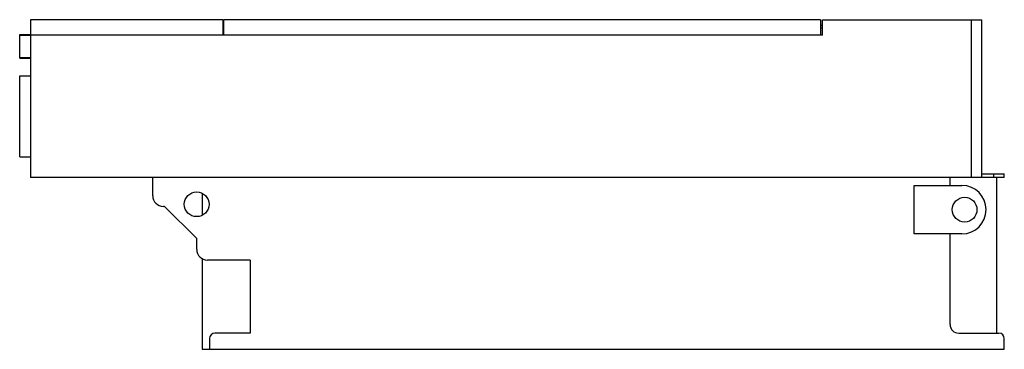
# Model space of a CAD drawing. Header units: millimetres. Extents: x 131 to 1049, y 667 to 974.
import ezdxf

# ---------------------------------------------------------------- set-up
doc = ezdxf.new("R2010")
doc.units = ezdxf.units.MM
doc.header["$LTSCALE"] = 106.978731
doc.layers.add('4', color=7, linetype='CONTINUOUS')

msp = doc.modelspace()

# ---------------------------------------------------------------- linework, layer by layer
at = {"layer": '4', "color": 7, "linetype": 'Continuous'}
for p, q in [((141.25, 974), (141.25, 827.15)), ((320.75, 974), (141.25, 974)), ((320.75, 974), (320.75, 959.5)), ((321.25, 974), (321.25, 959.5)), ((877.75, 974), (321.25, 974)), ((877.75, 974), (877.75, 959.5)), ((879.75, 974), (1028.25, 974)), ((879.75, 959.5), (879.75, 974)), ((1018.25, 974), (1018.25, 827.15)), ((1028.25, 827.15), (1028.25, 974)), ((877.75, 969.05), (879.75, 969.05)), ((879.75, 966), (877.75, 966)), ((131.25, 938.05), (131.25, 960.25)), ((131.25, 960.25), (141.25, 960.25)), ((131.25, 959.55), (141.25, 959.55)), ((879.75, 959.5), (141.25, 959.5)), ((131.25, 938.75), (141.25, 938.75)), ((131.25, 938.05), (141.25, 938.05)), ((131.25, 846.45), (131.25, 921.85)), ((131.25, 921.85), (141.25, 921.85)), ((131.25, 846.45), (141.25, 846.45)), ((1049.25, 827.15), (141.25, 827.15)), ((255.25, 810.15), (255.25, 827.15)), ((998.75, 819.65), (998.75, 827.15)), ((1028.25, 830.65), (1049.25, 830.65)), ((1039.25, 830.65), (1039.25, 827.15)), ((1042.25, 682.15), (1042.25, 827.15)), ((1049.25, 827.15), (1049.25, 830.65)), ((965.25, 819.65), (1009.75, 819.65)), ((965.25, 774.65), (965.25, 819.65)), ((301.25, 812.03), (301.25, 792.25)), ((266.25, 800.15), (265.25, 800.15)), ((266.25, 800.15), (296.25, 770.15)), ((1009.75, 774.65), (965.25, 774.65)), ((998.75, 690.15), (998.75, 774.65)), ((296.25, 760.15), (296.25, 770.15)), ((301.25, 751.78), (301.25, 667.15)), ((346.25, 750.15), (306.25, 750.15)), ((346.25, 750.15), (346.25, 682.15)), ((346.25, 682.15), (313.25, 682.15)), ((1006.75, 682.15), (1044.25, 682.15)), ((308.25, 677.15), (308.25, 667.15)), ((1049.25, 667.15), (1049.25, 677.15)), ((301.25, 667.15), (1049.25, 667.15))]:
    msp.add_line(p, q, dxfattribs=at)
for centre in [(296.25, 802.15), (1012.25, 797.15)]:
    msp.add_circle(centre, 11.5, dxfattribs=at)
for centre, radius, start, end in [((1009.75, 797.15), 22.5, 270, 90), ((265.25, 810.15), 10, 180, 270), ((306.25, 760.15), 10, 180, 270), ((1006.75, 690.15), 8, 180, 270), ((313.25, 677.15), 5, 90, 180), ((1044.25, 677.15), 5, 0, 90)]:
    msp.add_arc(centre, radius, start, end, dxfattribs=at)

doc.saveas('drawing.dxf')
